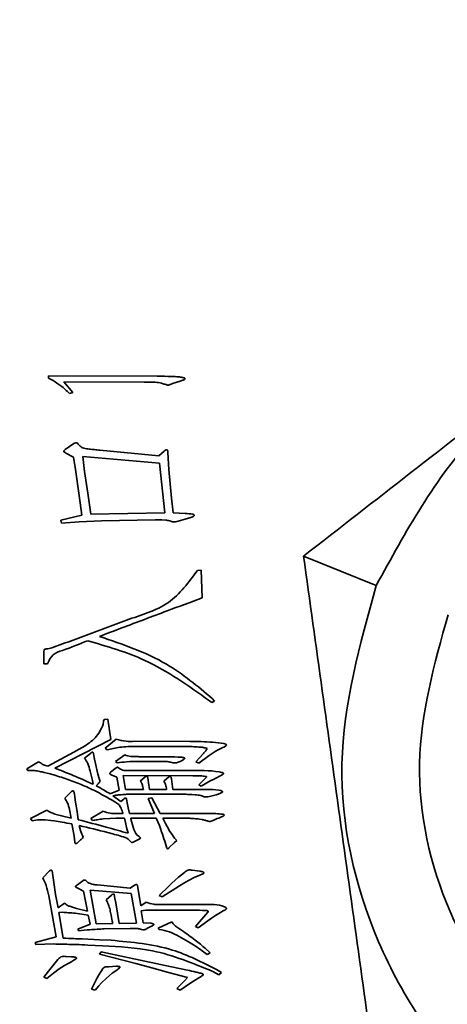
# Model space of a CAD drawing. Header units: millimetres. Extents: x 0 to 297, y 0 to 210.
# Tile 41 of 61: x 249.146 to 249.531, y 125.781 to 126.67. Entities that reach past the tile are written whole.
import ezdxf

# ---------------------------------------------------------------- set-up
doc = ezdxf.new("R2010")
doc.units = ezdxf.units.MM
doc.layers.add('尺寸线', color=6, linetype='Continuous')
doc.styles.add('SLDTEXTSTYLE1', font='TXT', dxfattribs={"width": 0.7})
doc.dimstyles.new('SLDDIMSTYLE5', dxfattribs={"dimtxt": 3.5, "dimasz": 2, "dimexe": 0, "dimexo": 0.0625, "dimgap": 0.875, "dimtad": 0, "dimtih": 1, "dimtoh": 1, "dimlfac": 20, "dimrnd": 1e-09, "dimzin": 12, "dimdsep": 46, "dimtxsty": 'SLDTEXTSTYLE1', "dimsah": 1, "dimcen": 0, "dimadec": 0, "dimazin": 3, "dimtfac": 1, "dimtmove": 0, "dimatfit": 3, "dimfxl": 1, "dimfrac": 2, "dimtolj": 1, "dimtzin": 12, "dimarcsym": 0})

# ---------------------------------------------------------------- blocks, each defined once
blk = doc.blocks.new('_D_17')
at = {"layer": '尺寸线', "transparency": 16777216}
for p, q in [((250.43901, 167.65042), (251.80134, 170.15232)), ((251.80134, 170.15232), (265.40599, 170.15232)), ((206.44314, 86.85213), (250.43901, 167.65042)), ((206.44314, 86.85213), (205.2476, 84.65653))]:
    blk.add_line(p, q, dxfattribs=at)
for points in [[(250.43901, 167.65042), (251.70283, 169.23953), (251.08806, 169.57428)], [(206.44314, 86.85213), (205.17932, 85.26302), (205.79409, 84.92827)]]:
    blk.add_solid(points, dxfattribs=at)
at = {"layer": '尺寸线', "transparency": 16777216, "char_height": 3.5, "attachment_point": 1, "style": 'SLDTEXTSTYLE1'}
for s, insert in [('%%c', (253.38884, 174.66406)), ('1840', (257.25877, 174.66406))]:
    blk.add_mtext(s, dxfattribs=dict(at, insert=insert))
blk = doc.blocks.new('_D_18')
at = {"layer": '尺寸线', "transparency": 16777216}
for p, q in [((242.91464, 135.68209), (247.88926, 138.57979)), ((247.88926, 138.57979), (259.45711, 138.57979)), ((213.96752, 118.82047), (242.91464, 135.68209)), ((213.96752, 118.82047), (211.80728, 117.56214))]:
    blk.add_line(p, q, dxfattribs=at)
for points in [[(242.91464, 135.68209), (244.81899, 136.38632), (244.46666, 136.99118)], [(213.96752, 118.82047), (212.06316, 118.11624), (212.4155, 117.51137)]]:
    blk.add_solid(points, dxfattribs=at)
at = {"layer": '尺寸线', "transparency": 16777216, "char_height": 3.5, "attachment_point": 1, "style": 'SLDTEXTSTYLE1'}
for s, insert in [('%%c', (249.47676, 143.09153)), ('670', (253.34669, 143.09153))]:
    blk.add_mtext(s, dxfattribs=dict(at, insert=insert))

msp = doc.modelspace()

# ---------------------------------------------------------------- linework, layer by layer
at = {"color": 7, "linetype": 'Continuous', "lineweight": 35}
for p, q in [((249.1716492, 126.3486506), (249.2697466, 126.3484591)), ((249.1716492, 126.3466258), (249.1716492, 126.3486506)), ((249.1757264, 126.3444093), (249.1716492, 126.3466258)), ((249.1853309, 126.3432874), (249.1936493, 126.3336829)), ((249.2577341, 126.3431233), (249.1853309, 126.3432874)), ((249.2902417, 126.3438621), (249.2835925, 126.3418098)), ((249.2926497, 126.3447651), (249.2902417, 126.3438621)), ((249.1936493, 126.3336829), (249.1905025, 126.3329441)), ((249.1866169, 126.2822399), (249.1943881, 126.2876031)), ((249.1941966, 126.2753991), (249.1871642, 126.2790932)), ((249.2178385, 126.2816927), (249.2712243, 126.2766852)), ((249.2712243, 126.2766852), (249.2758213, 126.2807623)), ((249.2793511, 126.2796404), (249.2802541, 126.2641254)), ((249.1960299, 126.264317), (249.1941966, 126.2753991)), ((249.2026792, 126.2759464), (249.2041568, 126.2624836)), ((249.27158, 126.2700359), (249.2026792, 126.2759464)), ((249.2763959, 126.2249686), (249.27158, 126.2700359)), ((249.1993682, 126.2406751), (249.1960299, 126.264317)), ((249.2041568, 126.2624836), (249.2069479, 126.2427)), ((249.2802541, 126.2641254), (249.2826621, 126.2382671)), ((249.2017762, 126.2229437), (249.1993682, 126.2406751)), ((249.2069479, 126.2427), (249.2097116, 126.223874)), ((249.2826621, 126.2382671), (249.2841397, 126.2249686)), ((249.1825672, 126.2183193), (249.2017762, 126.2229437)), ((249.183306, 126.2157471), (249.1825672, 126.2183193)), ((249.1991767, 126.2168417), (249.183306, 126.2157471)), ((249.2193161, 126.217772), (249.1991767, 126.2168417)), ((249.2097116, 126.223874), (249.2763959, 126.2249686)), ((249.2676944, 126.2187024), (249.2193161, 126.217772)), ((249.2708412, 126.2188939), (249.2676944, 126.2187024)), ((249.2737964, 126.2187024), (249.2708412, 126.2188939)), ((249.2772989, 126.2185108), (249.2737964, 126.2187024)), ((249.2841397, 126.2249686), (249.2948661, 126.2246128)), ((249.2948661, 126.2192496), (249.2885726, 126.2175805)), ((249.3000378, 126.2209188), (249.2948661, 126.2192496)), ((249.4016936, 126.1859998), (249.467238, 126.1593695)), ((249.4016936, 126.1859998), (249.467238, 126.1593695)), ((249.3059483, 126.1731425), (249.3092592, 126.173334)), ((249.3092592, 126.173334), (249.3101896, 126.1482145)), ((249.1674079, 126.0889183), (249.1674079, 126.0985228)), ((249.1707462, 126.0889183), (249.1674079, 126.0889183)), ((249.3192468, 126.0575326), (249.3214633, 126.0551246)), ((249.3190553, 126.0538385), (249.3168389, 126.0553161)), ((249.3214633, 126.0551246), (249.3190553, 126.0538385)), ((249.2217241, 126.0385698), (249.225035, 126.0387614)), ((249.225035, 126.0387614), (249.2277987, 126.0204827)), ((249.2209852, 126.0339728), (249.221341, 126.036928)), ((249.221341, 126.036928), (249.2217241, 126.0385698)), ((249.2277987, 126.0204827), (249.177204, 125.9946244)), ((249.222627, 126.0125473), (249.2326146, 126.0206742)), ((249.2244877, 126.0110697), (249.222627, 126.0125473)), ((249.24906, 126.0188135), (249.2994632, 126.018622)), ((249.3013239, 126.0140249), (249.2507018, 126.0140249)), ((249.2994632, 126.018622), (249.3094508, 126.018622)), ((249.3288513, 126.0130946), (249.3258961, 126.0118085)), ((249.2041568, 126.0036816), (249.2093285, 126.0079229)), ((249.2122837, 126.0075398), (249.2130225, 126.0027513)), ((249.2320674, 126.0007264), (249.2403585, 126.0066368)), ((249.2569953, 126.0049677), (249.2852616, 126.0049677)), ((249.2852616, 126.0049677), (249.288381, 126.0045846)), ((249.288381, 126.0045846), (249.2909805, 126.0045846)), ((249.3046348, 126.0003433), (249.3112841, 126.0079229)), ((249.3164558, 126.0060622), (249.3072343, 125.9990572)), ((249.3192468, 126.0079229), (249.3164558, 126.0060622)), ((249.321819, 126.0095921), (249.3192468, 126.0079229)), ((249.3234881, 126.0104951), (249.321819, 126.0095921)), ((249.3258961, 126.0118085), (249.3234881, 126.0104951)), ((249.1518929, 125.9940771), (249.1626193, 126.0003433)), ((249.2130225, 126.0027513), (249.2139529, 125.9986741)), ((249.2139529, 125.9986741), (249.2161693, 125.9890696)), ((249.2276345, 125.9909303), (249.2326146, 125.9949801)), ((249.233545, 125.9994129), (249.2320674, 126.0007264)), ((249.2747268, 126.0007264), (249.2531098, 126.0007264)), ((249.2885726, 126.0001517), (249.287095, 125.9994129)), ((249.2902417, 126.0007264), (249.2885726, 126.0001517)), ((249.2922666, 126.0016294), (249.2902417, 126.0007264)), ((249.2933885, 126.0023682), (249.2922666, 126.0016294)), ((249.3072343, 125.9990572), (249.3046348, 126.0003433)), ((249.1530148, 125.9924079), (249.1518929, 125.9940771)), ((249.1563258, 125.9925995), (249.1530148, 125.9924079)), ((249.1731268, 125.9894527), (249.1675995, 125.9907388)), ((249.2111892, 125.9833507), (249.2091643, 125.9918607)), ((249.2161693, 125.9890696), (249.2172912, 125.9853756)), ((249.2172912, 125.9853756), (249.2181942, 125.9826119)), ((249.2331619, 125.9864975), (249.2279902, 125.9887139)), ((249.2353783, 125.9748681), (249.2331619, 125.9864975)), ((249.2388808, 125.9879751), (249.2410973, 125.9754153)), ((249.3016796, 125.9877835), (249.2388808, 125.9879751)), ((249.2396196, 125.9924079), (249.2985602, 125.9924079)), ((249.2543958, 125.982995), (249.2588287, 125.9868532)), ((249.2610451, 125.9863059), (249.2617839, 125.9813258)), ((249.2756571, 125.982995), (249.28009, 125.986689)), ((249.321819, 125.9853756), (249.3203414, 125.9844726)), ((249.3236797, 125.9863059), (249.321819, 125.9853756)), ((249.3258961, 125.9872363), (249.3236797, 125.9863059)), ((249.211928, 125.9800397), (249.2111892, 125.9833507)), ((249.2163608, 125.980587), (249.2145001, 125.9787263)), ((249.2571869, 125.9754153), (249.2566123, 125.9776318)), ((249.2617839, 125.9813258), (249.2627143, 125.9754153)), ((249.2824706, 125.9848283), (249.283784, 125.9754153)), ((249.3072343, 125.9796566), (249.3127617, 125.9850198)), ((249.3094508, 125.9783706), (249.3072343, 125.9796566)), ((249.3179334, 125.9833507), (249.3094508, 125.9783706)), ((249.3203414, 125.9844726), (249.3179334, 125.9833507)), ((249.1862612, 125.96748), (249.1923359, 125.9733904)), ((249.1949354, 125.9713382), (249.1952911, 125.968383)), ((249.1952911, 125.968383), (249.1960299, 125.9637859)), ((249.2272514, 125.9713382), (249.2353783, 125.9748681)), ((249.2313286, 125.9700521), (249.2294679, 125.9696964)), ((249.2294679, 125.9696964), (249.2314927, 125.968383)), ((249.2314927, 125.968383), (249.2348311, 125.9660024)), ((249.237239, 125.9705994), (249.2346395, 125.9704352)), ((249.2410973, 125.9754153), (249.2571869, 125.9754153)), ((249.2917194, 125.9709825), (249.2438883, 125.9709825)), ((249.2614282, 125.9670969), (249.2647391, 125.9678357)), ((249.2627143, 125.9754153), (249.2780377, 125.9754153)), ((249.2647391, 125.9678357), (249.2723188, 125.9536068)), ((249.283784, 125.9754153), (249.3083289, 125.9754153)), ((249.303896, 125.9704352), (249.3009408, 125.9707909)), ((249.3083289, 125.9754153), (249.3161001, 125.9752238)), ((249.3181249, 125.9693133), (249.3153612, 125.9687661)), ((249.3161001, 125.9752238), (249.3201498, 125.9752238)), ((249.3203414, 125.9698606), (249.3181249, 125.9693133)), ((249.3201498, 125.9752238), (249.3225578, 125.9750322)), ((249.3227493, 125.9704352), (249.3203414, 125.9698606)), ((249.3225578, 125.9750322), (249.3251573, 125.9748681)), ((249.3245827, 125.971174), (249.3227493, 125.9704352)), ((249.3267991, 125.972077), (249.3245827, 125.971174)), ((249.3251573, 125.9748681), (249.3266349, 125.974485)), ((249.1960299, 125.9637859), (249.1973434, 125.9554675)), ((249.2350226, 125.9619252), (249.2313286, 125.9643332)), ((249.2348311, 125.9660024), (249.236856, 125.9645247)), ((249.236856, 125.9645247), (249.2394555, 125.9667412)), ((249.2420276, 125.9667412), (249.242958, 125.9617337)), ((249.242958, 125.9617337), (249.2435052, 125.9587784)), ((249.2435052, 125.9587784), (249.2447913, 125.9536068)), ((249.2671471, 125.9536068), (249.2614282, 125.9670969)), ((249.1552313, 125.9490098), (249.1701716, 125.956562)), ((249.1919802, 125.949557), (249.1905025, 125.9573008)), ((249.1973434, 125.9554675), (249.1984379, 125.9480794)), ((249.2099031, 125.9490098), (249.2209852, 125.9558232)), ((249.2324231, 125.9536068), (249.2388808, 125.9536068)), ((249.2447913, 125.9536068), (249.2671471, 125.9536068)), ((249.2723188, 125.9536068), (249.3161001, 125.9536068)), ((249.3277295, 125.9506516), (249.3251573, 125.9493655)), ((249.1567089, 125.947149), (249.1552313, 125.9490098)), ((249.1614974, 125.9478879), (249.1567089, 125.947149)), ((249.1737015, 125.9473406), (249.1685298, 125.9478879)), ((249.1766567, 125.947149), (249.1737015, 125.9473406)), ((249.1943881, 125.9351366), (249.192719, 125.9441938)), ((249.1993682, 125.9427162), (249.2004628, 125.9382833)), ((249.2113807, 125.9473406), (249.2099031, 125.9490098)), ((249.2268957, 125.9490098), (249.2209852, 125.9488182)), ((249.2324231, 125.9493655), (249.2268957, 125.9490098)), ((249.2401943, 125.9493655), (249.2324231, 125.9493655)), ((249.2410973, 125.9454799), (249.2401943, 125.9493655)), ((249.2420276, 125.941047), (249.2410973, 125.9454799)), ((249.2433137, 125.9358754), (249.2420276, 125.941047)), ((249.2688163, 125.9493655), (249.2457217, 125.9493655)), ((249.27158, 125.9427162), (249.2688163, 125.9493655)), ((249.2725103, 125.940144), (249.27158, 125.9427162)), ((249.2747268, 125.9493655), (249.2771347, 125.9445769)), ((249.2991074, 125.9493655), (249.2747268, 125.9493655)), ((249.2771347, 125.9445769), (249.2786123, 125.9417858)), ((249.2786123, 125.9417858), (249.2811845, 125.937353)), ((249.3098065, 125.9482709), (249.3077816, 125.9486267)), ((249.3207244, 125.9476963), (249.3183165, 125.9467933)), ((249.3238439, 125.9490098), (249.3207244, 125.9476963)), ((249.3251573, 125.9493655), (249.3238439, 125.9490098)), ((249.1949354, 125.9308953), (249.1943881, 125.9351366)), ((249.2004628, 125.9382833), (249.2015847, 125.9351366)), ((249.2015847, 125.9351366), (249.2021319, 125.9338505)), ((249.2021319, 125.9338505), (249.2028707, 125.9321813)), ((249.2736049, 125.9371888), (249.2725103, 125.940144)), ((249.2743437, 125.9351366), (249.2736049, 125.9371888)), ((249.2756571, 125.9308953), (249.2743437, 125.9351366)), ((249.2811845, 125.937353), (249.2830452, 125.9345893)), ((249.2830452, 125.9345893), (249.2839482, 125.9331117)), ((249.2839482, 125.9331117), (249.2852616, 125.9314425)), ((249.1952911, 125.9273928), (249.1949354, 125.9308953)), ((249.2004628, 125.9298007), (249.1973434, 125.9270097)), ((249.2533013, 125.9305395), (249.2486769, 125.9281316)), ((249.2763959, 125.9286788), (249.2756571, 125.9308953)), ((249.2782293, 125.9222211), (249.2763959, 125.9286788)), ((249.2852616, 125.9273928), (249.2802541, 125.9225768)), ((249.2852616, 125.9314425), (249.2872865, 125.9292261)), ((249.2872865, 125.9292261), (249.2852616, 125.9273928)), ((249.1663134, 125.8957061), (249.172388, 125.9017807)), ((249.174796, 125.9019723), (249.1762736, 125.8914374)), ((249.2887641, 125.8960618), (249.2941273, 125.9003031)), ((249.3011323, 125.9025195), (249.3085204, 125.9016165)), ((249.3075901, 125.8977309), (249.3035403, 125.8960618)), ((249.3114757, 125.8994001), (249.3075901, 125.8977309)), ((249.1762736, 125.8914374), (249.1779428, 125.8805468)), ((249.1976991, 125.8894125), (249.202515, 125.892915)), ((249.2056344, 125.892915), (249.2071121, 125.8914374)), ((249.2158136, 125.889221), (249.2453659, 125.8862657)), ((249.2453659, 125.8862657), (249.2492242, 125.8888652)), ((249.2520152, 125.8886737), (249.2521794, 125.8868404)), ((249.2713884, 125.8796164), (249.2797069, 125.8877433)), ((249.2896945, 125.888318), (249.2741795, 125.8783304)), ((249.2797069, 125.8877433), (249.2828536, 125.8908901)), ((249.2828536, 125.8908901), (249.2887641, 125.8960618)), ((249.2937442, 125.8908901), (249.2896945, 125.888318)), ((249.2979856, 125.8931065), (249.2937442, 125.8908901)), ((249.3035403, 125.8960618), (249.2979856, 125.8931065)), ((249.1784901, 125.8423203), (249.1718408, 125.8792607)), ((249.1779428, 125.8805468), (249.1801592, 125.8685343)), ((249.2030623, 125.8836936), (249.1973434, 125.8864573)), ((249.2067563, 125.8654149), (249.2030623, 125.8836936)), ((249.2462689, 125.8814771), (249.2091643, 125.8844324)), ((249.2091643, 125.8844324), (249.2146917, 125.8541412)), ((249.2235574, 125.8757582), (249.2285375, 125.8799995)), ((249.2309455, 125.8805468), (249.2314927, 125.8768527)), ((249.2510849, 125.8546885), (249.2462689, 125.8814771)), ((249.2521794, 125.8868404), (249.2547789, 125.8702035)), ((249.2741795, 125.8783304), (249.2713884, 125.8796164)), ((249.1801592, 125.8685343), (249.1860697, 125.8726114)), ((249.2314927, 125.8768527), (249.2322316, 125.8731587)), ((249.2322316, 125.8731587), (249.2353783, 125.8544969)), ((249.2547789, 125.8702035), (249.259759, 125.873706)), ((249.2802541, 125.8714895), (249.3116672, 125.8714895)), ((249.1844005, 125.8644845), (249.180898, 125.864293)), ((249.180898, 125.864293), (249.1847836, 125.8411984)), ((249.1923359, 125.8694647), (249.1969603, 125.867987)), ((249.2073036, 125.861885), (249.1956742, 125.8635542)), ((249.1969603, 125.867987), (249.2067563, 125.8654149)), ((249.2091643, 125.8537581), (249.2073036, 125.861885)), ((249.2594033, 125.8663179), (249.2551346, 125.8657706)), ((249.2551346, 125.8657706), (249.2569953, 125.8550716)), ((249.3022542, 125.8663179), (249.2594033, 125.8663179)), ((249.3042791, 125.8515417), (249.3153612, 125.8644845)), ((249.3222021, 125.8615293), (249.3186722, 125.8593129)), ((249.3251573, 125.8633626), (249.3222021, 125.8615293)), ((249.3292071, 125.8657706), (249.3251573, 125.8633626)), ((249.1978906, 125.8493253), (249.2091643, 125.8537581)), ((249.2146917, 125.8541412), (249.2294679, 125.8544969)), ((249.2353783, 125.8544969), (249.2510849, 125.8546885)), ((249.2569953, 125.8550716), (249.2634531, 125.8546885)), ((249.2704854, 125.8502556), (249.2828536, 125.8558104)), ((249.3186722, 125.8593129), (249.3064955, 125.8504472)), ((249.198821, 125.8478477), (249.1978906, 125.8493253)), ((249.2453659, 125.8498999), (249.2218882, 125.8495168)), ((249.2638362, 125.8515417), (249.2603063, 125.8497084)), ((249.2713884, 125.8489696), (249.2704854, 125.8502556)), ((249.2880253, 125.8506387), (249.2917194, 125.8482307)), ((249.3064955, 125.8504472), (249.3042791, 125.8515417)), ((249.1596641, 125.8373402), (249.1784901, 125.8423203)), ((249.1602114, 125.8352879), (249.1596641, 125.8373402)), ((249.1764652, 125.8358625), (249.1602114, 125.8352879)), ((249.2019404, 125.8404596), (249.2174554, 125.8395566)), ((249.2204106, 125.8341934), (249.2069479, 125.8349322)), ((249.2174554, 125.8395566), (249.2281818, 125.8391735)), ((249.2176469, 125.8266137), (249.2191245, 125.8288302)), ((249.2503461, 125.8182953), (249.2176469, 125.8266137)), ((249.2191245, 125.8288302), (249.2444356, 125.8233028)), ((249.314814, 125.826258), (249.3101896, 125.8297605)), ((249.3131448, 125.8317854), (249.3175777, 125.8277356)), ((249.3175777, 125.8277356), (249.314814, 125.826258)), ((249.1751791, 125.8159147), (249.1799677, 125.8218252)), ((249.1858781, 125.816462), (249.1810896, 125.8133152)), ((249.1892165, 125.8182953), (249.1858781, 125.816462)), ((249.1875473, 125.8245889), (249.1923359, 125.8243973)), ((249.2444356, 125.8233028), (249.2824706, 125.8153401)), ((249.2647391, 125.8144371), (249.2503461, 125.8182953)), ((249.1672164, 125.8059271), (249.1716492, 125.8114818)), ((249.1760821, 125.8096211), (249.1700074, 125.804641)), ((249.1716492, 125.8114818), (249.1751791, 125.8159147)), ((249.1810896, 125.8133152), (249.1760821, 125.8096211)), ((249.2154305, 125.8051883), (249.2174554, 125.8088823)), ((249.2174554, 125.8088823), (249.2198633, 125.8125764)), ((249.2291121, 125.8094296), (249.2239405, 125.8049967)), ((249.2257738, 125.8153401), (249.2328062, 125.8157232)), ((249.2331619, 125.8123848), (249.2291121, 125.8094296)), ((249.2353783, 125.814054), (249.2331619, 125.8123848)), ((249.2798984, 125.8101684), (249.2647391, 125.8144371)), ((249.2970826, 125.8057356), (249.2798984, 125.8101684)), ((249.2824706, 125.8153401), (249.2970826, 125.8122207)), ((249.3253215, 125.8081435), (249.3197941, 125.8110988)), ((249.3232966, 125.8127679), (249.3277295, 125.8101684)), ((249.3277295, 125.8101684), (249.3253215, 125.8081435)), ((249.1700074, 125.804641), (249.1672164, 125.8059271)), ((249.2104504, 125.795228), (249.2128583, 125.8000166)), ((249.2128583, 125.8000166), (249.2154305, 125.8051883)), ((249.2195076, 125.8007554), (249.2169081, 125.7981833)), ((249.2239405, 125.8049967), (249.2195076, 125.8007554)), ((249.287478, 125.7955838), (249.2941273, 125.8026161)), ((249.3000378, 125.8007554), (249.2902417, 125.7942977)), ((249.2941273, 125.8026161), (249.2970826, 125.8057356)), ((249.3072343, 125.8053798), (249.3000378, 125.8007554)), ((249.2135972, 125.7942977), (249.2104504, 125.795228)), ((249.2169081, 125.7981833), (249.2135972, 125.7942977)), ((249.2902417, 125.7942977), (249.287478, 125.7955838))]:
    msp.add_line(p, q, dxfattribs=at)
for points, knots in [([(249.7889957, 126.4873805), (249.7244661, 126.4371664), (249.5953655, 126.3367063), (249.4662646, 126.236246), (249.4016936, 126.1859998)], [0, 0, 0, 0, 0.49984046, 1, 1, 1, 1]), ([(249.1905025, 126.3329441), (249.1879587, 126.3353643), (249.1834153, 126.339687), (249.1780761, 126.3429661), (249.1757264, 126.3444093)], [0, 0, 0, 0, 0.55989197, 1, 1, 1, 1]), ([(249.2835925, 126.3418098), (249.2827107, 126.3414831), (249.2814416, 126.3410129), (249.2800043, 126.340529), (249.2792936, 126.3403271), (249.2785349, 126.3403169), (249.2777541, 126.340852), (249.2764723, 126.3411734), (249.2737906, 126.3421232), (249.2693723, 126.3429463), (249.2635529, 126.343109), (249.2596738, 126.3431185), (249.2577341, 126.3431233)], [0, 0, 0, 0, 0.10665, 0.15350556, 0.17204802, 0.19033987, 0.23747997, 0.27425954, 0.34013109, 0.55992817, 0.77994796, 1, 1, 1, 1]), ([(249.2697466, 126.3484591), (249.2740165, 126.3483973), (249.2804201, 126.3483045), (249.2878929, 126.3479489), (249.2915978, 126.3475002), (249.2934511, 126.347185), (249.2942807, 126.3468828), (249.2946248, 126.3466566), (249.2947321, 126.3464839), (249.2947217, 126.3462805), (249.2946909, 126.3461484), (249.2946746, 126.3460785)], [0, 0, 0, 0, 0.49970296, 0.74940975, 0.87461441, 0.93629356, 0.96900869, 0.9769755, 0.9840484, 0.99156779, 1, 1, 1, 1]), ([(249.2946746, 126.3460785), (249.2943643, 126.345728), (249.2938074, 126.3450989), (249.293005, 126.3448675), (249.2926497, 126.3447651)], [0, 0, 0, 0, 0.5572517, 1, 1, 1, 1]), ([(249.1943881, 126.2876031), (249.194978, 126.2879297), (249.1957985, 126.288384), (249.1970085, 126.2883203), (249.1974685, 126.2880796), (249.1976991, 126.2879589)], [0, 0, 0, 0, 0.56053358, 0.77968078, 1, 1, 1, 1]), ([(249.1976991, 126.2879589), (249.1984618, 126.2869575), (249.199982, 126.2849618), (249.203822, 126.2832047), (249.2082487, 126.2826972), (249.2130324, 126.2821087), (249.2162365, 126.2818313), (249.2178385, 126.2816927)], [0, 0, 0, 0, 0.17019606, 0.33921771, 0.55934662, 0.77967213, 1, 1, 1, 1]), ([(249.1871642, 126.2790932), (249.1867878, 126.2793113), (249.1862628, 126.2796154), (249.1856372, 126.2800563), (249.1853273, 126.2803259), (249.1852482, 126.2805838), (249.1852458, 126.2807775), (249.1854162, 126.2810975), (249.1859248, 126.2815574), (249.1863448, 126.2819715), (249.1866169, 126.2822399)], [0, 0, 0, 0, 0.27874123, 0.38868909, 0.49800475, 0.52958309, 0.55967302, 0.62034243, 0.75390252, 1, 1, 1, 1]), ([(249.2758213, 126.2807623), (249.2762237, 126.2810947), (249.2767848, 126.2815582), (249.2776221, 126.2819688), (249.278163, 126.2820427), (249.278586, 126.2818982), (249.2789435, 126.2815796), (249.2792201, 126.2807877), (249.2792988, 126.2800986), (249.2793511, 126.2796404)], [0, 0, 0, 0, 0.27973413, 0.39004856, 0.49964871, 0.56268522, 0.62504149, 0.75063657, 1, 1, 1, 1]), ([(249.2809929, 126.217772), (249.2803134, 126.2179606), (249.2790996, 126.2182973), (249.2778492, 126.2184456), (249.2772989, 126.2185108)], [0, 0, 0, 0, 0.55985043, 1, 1, 1, 1]), ([(249.2885726, 126.2175805), (249.2871383, 126.2171499), (249.2845683, 126.2163784), (249.2820887, 126.2173449), (249.2809929, 126.217772)], [0, 0, 0, 0, 0.55809457, 1, 1, 1, 1]), ([(249.2948661, 126.2246128), (249.2971258, 126.2244554), (249.2997645, 126.2242716), (249.3026466, 126.2235355), (249.3030075, 126.2230609), (249.3031082, 126.2227762), (249.3030215, 126.2224821), (249.3021548, 126.2215988), (249.3010473, 126.221243), (249.3000378, 126.2209188)], [0, 0, 0, 0, 0.56124472, 0.65540395, 0.6798784, 0.70362871, 0.72577086, 0.75004826, 1, 1, 1, 1]), ([(249.4016936, 126.1859998), (249.4129154, 126.1050084), (249.4353662, 125.9429739), (249.4578169, 125.7809391), (249.4690459, 125.6998959)], [0, 0, 0, 0, 0.49984046, 1, 1, 1, 1]), ([(249.1674079, 126.0985228), (249.1673805, 126.0993818), (249.1673491, 126.1003648), (249.1675652, 126.1013655), (249.1676116, 126.1015776), (249.1677424, 126.1017623), (249.1680293, 126.1017824), (249.1686199, 126.1020165), (249.1708499, 126.102363), (249.1762258, 126.1037006), (249.1874348, 126.1079797), (249.2101191, 126.1157122), (249.2413135, 126.1289004), (249.2818018, 126.1401859), (249.2980327, 126.1623389), (249.3059483, 126.1731425)], [0, 0, 0, 0, 0.01576167, 0.01803602, 0.0189445, 0.01976183, 0.02202035, 0.02375906, 0.03164773, 0.06326998, 0.12652615, 0.25305821, 0.50612023, 0.75914442, 1, 1, 1, 1]), ([(249.3101896, 126.1482145), (249.2996544, 126.144347), (249.2823024, 126.1379769), (249.2582074, 126.1289054), (249.2378149, 126.1212416), (249.2242419, 126.1160742), (249.2174554, 126.1134905)], [0, 0, 0, 0, 0.33999942, 0.55999969, 0.7800001, 1, 1, 1, 1]), ([(249.2174554, 126.1134905), (249.2384246, 126.106452), (249.2758293, 126.0938968), (249.305993, 126.0686333), (249.3192468, 126.0575326)], [0, 0, 0, 0, 0.56060449, 1, 1, 1, 1]), ([(249.2069479, 126.1096049), (249.1995534, 126.1066459), (249.1892552, 126.1025251), (249.1748051, 126.0978254), (249.1720852, 126.0918567), (249.1707462, 126.0889183)], [0, 0, 0, 0, 0.5638781, 0.785298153, 1, 1, 1, 1]), ([(249.3168389, 126.0553161), (249.2979876, 126.0688454), (249.2642697, 126.0930442), (249.2244881, 126.1045374), (249.2069479, 126.1096049)], [0, 0, 0, 0, 0.55908822, 1, 1, 1, 1]), ([(249.1709104, 125.9962935), (249.1814324, 126.0018444), (249.1960804, 126.0095719), (249.2147017, 126.0211382), (249.2188988, 126.0297112), (249.2209852, 126.0339728)], [0, 0, 0, 0, 0.561875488, 0.782208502, 1, 1, 1, 1]), ([(249.2507018, 126.0140249), (249.2457356, 126.0140634), (249.236868, 126.0141322), (249.2282704, 126.0120054), (249.2244877, 126.0110697)], [0, 0, 0, 0, 0.56003679, 1, 1, 1, 1]), ([(249.2326146, 126.0206742), (249.2356305, 126.019914), (249.2410365, 126.0185513), (249.2466002, 126.0187331), (249.24906, 126.0188135)], [0, 0, 0, 0, 0.55788322, 1, 1, 1, 1]), ([(249.314814, 126.0123558), (249.3136015, 126.0127004), (249.3111543, 126.0133961), (249.3066008, 126.0136761), (249.3033245, 126.0138927), (249.3013239, 126.0140249)], [0, 0, 0, 0, 0.27657829, 0.55827043, 1, 1, 1, 1]), ([(249.3094508, 126.018622), (249.3162189, 126.0182229), (249.323553, 126.0177905), (249.331169, 126.0164976), (249.3318755, 126.0159696), (249.332041, 126.0156839), (249.3320868, 126.0155314), (249.3320752, 126.0153743), (249.3318644, 126.0149051), (249.3312402, 126.0143888), (249.3301736, 126.0136859), (249.3293683, 126.0133258), (249.3288513, 126.0130946)], [0, 0, 0, 0, 0.74882769, 0.81145056, 0.83575896, 0.84183074, 0.84751328, 0.85298666, 0.85871585, 0.90349792, 0.93806012, 1, 1, 1, 1]), ([(249.3112841, 126.0079229), (249.3120357, 126.008682), (249.3133738, 126.0100334), (249.3143751, 126.011648), (249.314814, 126.0123558)], [0, 0, 0, 0, 0.56166648, 1, 1, 1, 1]), ([(249.2091643, 125.9918607), (249.2085553, 125.9942117), (249.2074686, 125.9984073), (249.2051682, 126.0020709), (249.2041568, 126.0036816)], [0, 0, 0, 0, 0.56034078, 1, 1, 1, 1]), ([(249.2093285, 126.0079229), (249.2095967, 126.0081498), (249.2101307, 126.0086014), (249.2108433, 126.0090092), (249.2113758, 126.0090517), (249.2117224, 126.0089327), (249.2121456, 126.0084304), (249.2122288, 126.0078943), (249.2122837, 126.0075398)], [0, 0, 0, 0, 0.2500308, 0.4977947, 0.56083861, 0.62218228, 0.75017452, 1, 1, 1, 1]), ([(249.2403585, 126.0066368), (249.2421662, 126.0059728), (249.2451517, 126.004876), (249.2495712, 126.0050636), (249.2532772, 126.0049401), (249.2557559, 126.0049585), (249.2569953, 126.0049677)], [0, 0, 0, 0, 0.33843851, 0.55891533, 0.77945637, 1, 1, 1, 1]), ([(249.2909805, 126.0045846), (249.2919888, 126.0043928), (249.2930809, 126.0041849), (249.2942258, 126.0038053), (249.2944028, 126.0036665), (249.294509, 126.0035241), (249.2945625, 126.0034059), (249.2945704, 126.0032795), (249.2944244, 126.0029534), (249.2939552, 126.0026857), (249.2935555, 126.0024617), (249.2933885, 126.0023682)], [0, 0, 0, 0, 0.56028956, 0.60694777, 0.65507276, 0.68002283, 0.70352418, 0.72506665, 0.74683447, 0.89422457, 1, 1, 1, 1]), ([(249.1626193, 126.0003433), (249.1640801, 125.9994077), (249.1666904, 125.9977359), (249.1696202, 125.9967345), (249.1709104, 125.9962935)], [0, 0, 0, 0, 0.55962369, 1, 1, 1, 1]), ([(249.177204, 125.9946244), (249.1837572, 125.9920715), (249.1954599, 125.9875128), (249.2068959, 125.9823232), (249.211928, 125.9800397)], [0, 0, 0, 0, 0.55998325, 1, 1, 1, 1]), ([(249.2326146, 125.9949801), (249.2329936, 125.9952374), (249.2335237, 125.9955974), (249.2342583, 125.9952966), (249.2345126, 125.9950855), (249.2346395, 125.9949801)], [0, 0, 0, 0, 0.55654526, 0.77852822, 1, 1, 1, 1]), ([(249.2531098, 126.0007264), (249.2494454, 126.0006593), (249.2429012, 126.0005396), (249.2364041, 125.9997572), (249.233545, 125.9994129)], [0, 0, 0, 0, 0.55993646, 1, 1, 1, 1]), ([(249.2346395, 125.9949801), (249.2354892, 125.9943362), (249.2370044, 125.993188), (249.2388216, 125.992646), (249.2396196, 125.9924079)], [0, 0, 0, 0, 0.56079381, 1, 1, 1, 1]), ([(249.287095, 125.9994129), (249.2859598, 125.9993658), (249.2836368, 125.9992693), (249.279648, 126.0006639), (249.2765941, 126.0007027), (249.2747268, 126.0007264)], [0, 0, 0, 0, 0.2707688, 0.55408149, 1, 1, 1, 1]), ([(249.1675995, 125.9907388), (249.1663355, 125.9910274), (249.1642538, 125.9915028), (249.1613303, 125.9920585), (249.1588306, 125.9923589), (249.1571606, 125.9925193), (249.1563258, 125.9925995)], [0, 0, 0, 0, 0.34001468, 0.56000864, 0.78002744, 1, 1, 1, 1]), ([(249.2313286, 125.9643332), (249.2250595, 125.9678938), (249.2147338, 125.9737584), (249.1996276, 125.98051), (249.1865236, 125.9854273), (249.1775919, 125.988111), (249.1731268, 125.9894527)], [0, 0, 0, 0, 0.33999301, 0.55999785, 0.78003755, 1, 1, 1, 1]), ([(249.2279902, 125.9887139), (249.2277656, 125.9888115), (249.2274261, 125.9889591), (249.2270858, 125.9893166), (249.2269332, 125.9896821), (249.2270192, 125.9900849), (249.2272559, 125.9905112), (249.2274917, 125.9907723), (249.2276345, 125.9909303)], [0, 0, 0, 0, 0.24887128, 0.37610725, 0.49999781, 0.63938192, 0.78167526, 1, 1, 1, 1]), ([(249.2588287, 125.9868532), (249.2592777, 125.9870545), (249.2598459, 125.9873092), (249.2605606, 125.9872065), (249.2608987, 125.9870356), (249.2610255, 125.9866756), (249.2610383, 125.9864343), (249.2610451, 125.9863059)], [0, 0, 0, 0, 0.494058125, 0.625167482, 0.746495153, 0.865087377, 1, 1, 1, 1]), ([(249.28009, 125.986689), (249.280379, 125.986889), (249.2808151, 125.9871906), (249.2814357, 125.9871143), (249.2817384, 125.9869545), (249.2821001, 125.9865839), (249.2823323, 125.9858243), (249.2824248, 125.9851576), (249.2824706, 125.9848283)], [0, 0, 0, 0, 0.2487492, 0.37523119, 0.43769114, 0.49924527, 0.75261787, 1, 1, 1, 1]), ([(249.2985602, 125.9924079), (249.3076253, 125.9925979), (249.3174468, 125.9928038), (249.3273588, 125.990837), (249.3286635, 125.9906069), (249.3292647, 125.990294), (249.3295062, 125.9900476), (249.3295897, 125.9898756), (249.3295942, 125.9897119), (249.3294962, 125.9895355), (249.3293111, 125.9893326), (249.3290169, 125.9890508), (249.3284749, 125.9886149), (249.3274033, 125.9880001), (249.3264855, 125.987535), (249.3258961, 125.9872363)], [0, 0, 0, 0, 0.74920494, 0.81171958, 0.84272903, 0.85881993, 0.86722773, 0.87097871, 0.87446817, 0.88041209, 0.88713966, 0.89742663, 0.91426687, 0.94494231, 1, 1, 1, 1]), ([(249.3142393, 125.9870447), (249.3128306, 125.9872569), (249.3105061, 125.9876071), (249.3072323, 125.987767), (249.3044562, 125.9877859), (249.3026051, 125.9877843), (249.3016796, 125.9877835)], [0, 0, 0, 0, 0.33894689, 0.55927081, 0.77964132, 1, 1, 1, 1]), ([(249.3127617, 125.9850198), (249.3131007, 125.9853522), (249.313575, 125.9858173), (249.3141719, 125.9864715), (249.3142171, 125.9868556), (249.3142393, 125.9870447)], [0, 0, 0, 0, 0.55979661, 0.78330384, 1, 1, 1, 1]), ([(249.2145001, 125.9787263), (249.2169115, 125.9774011), (249.2212178, 125.9750344), (249.2254077, 125.9724677), (249.2272514, 125.9713382)], [0, 0, 0, 0, 0.55994965, 1, 1, 1, 1]), ([(249.2181942, 125.9826119), (249.217852, 125.9822341), (249.2172408, 125.9815592), (249.2166298, 125.9808841), (249.2163608, 125.980587)], [0, 0, 0, 0, 0.55982684, 1, 1, 1, 1]), ([(249.2566123, 125.9776318), (249.2563802, 125.9787122), (249.255966, 125.98064), (249.2548753, 125.9822759), (249.2543958, 125.982995)], [0, 0, 0, 0, 0.56045178, 1, 1, 1, 1]), ([(249.2780377, 125.9754153), (249.2778463, 125.976913), (249.2775043, 125.9795888), (249.2762218, 125.9819537), (249.2756571, 125.982995)], [0, 0, 0, 0, 0.55970503, 1, 1, 1, 1]), ([(249.1905025, 125.9573008), (249.1900038, 125.9593263), (249.1891128, 125.9629451), (249.1871329, 125.9660937), (249.1862612, 125.96748)], [0, 0, 0, 0, 0.55971461, 1, 1, 1, 1]), ([(249.1923359, 125.9733904), (249.1926463, 125.9736602), (249.193075, 125.9740327), (249.1937109, 125.9742056), (249.1940201, 125.9741311), (249.1945042, 125.9736526), (249.1947037, 125.9726204), (249.1948645, 125.9717303), (249.1949354, 125.9713382)], [0, 0, 0, 0, 0.24964461, 0.34473852, 0.39094245, 0.43766387, 0.75228748, 1, 1, 1, 1]), ([(249.2346395, 125.9704352), (249.2340212, 125.9703656), (249.2329172, 125.9702412), (249.231814, 125.9701099), (249.2313286, 125.9700521)], [0, 0, 0, 0, 0.56001976, 1, 1, 1, 1]), ([(249.2438883, 125.9709825), (249.242643, 125.9709789), (249.240419, 125.9709725), (249.2382107, 125.9707134), (249.237239, 125.9705994)], [0, 0, 0, 0, 0.55997452, 1, 1, 1, 1]), ([(249.2394555, 125.9667412), (249.2397975, 125.9669637), (249.2403131, 125.9672991), (249.2410751, 125.9676139), (249.2416682, 125.9675532), (249.2419968, 125.9671591), (249.2420171, 125.9668839), (249.2420276, 125.9667412)], [0, 0, 0, 0, 0.37370114, 0.56318065, 0.7514471, 0.8711119, 1, 1, 1, 1]), ([(249.3009408, 125.9707909), (249.2992203, 125.970867), (249.2961478, 125.9710029), (249.2930726, 125.9709887), (249.2917194, 125.9709825)], [0, 0, 0, 0, 0.55997021, 1, 1, 1, 1]), ([(249.3153612, 125.9687661), (249.3142801, 125.9687113), (249.3120897, 125.9686004), (249.308468, 125.9702406), (249.30563, 125.9703614), (249.303896, 125.9704352)], [0, 0, 0, 0, 0.27492358, 0.55700846, 1, 1, 1, 1]), ([(249.3266349, 125.974485), (249.3270187, 125.9744067), (249.3275949, 125.9742892), (249.3282106, 125.9739638), (249.3284864, 125.9736793), (249.3286068, 125.9733968), (249.3285513, 125.9730913), (249.3283045, 125.9727765), (249.3277248, 125.9723951), (249.3271686, 125.972204), (249.3267991, 125.972077)], [0, 0, 0, 0, 0.2494228, 0.37441268, 0.43737388, 0.5000093, 0.5627806, 0.62515273, 0.75091421, 1, 1, 1, 1]), ([(249.2388808, 125.9536068), (249.2383205, 125.9552385), (249.2373216, 125.9581476), (249.2357241, 125.9607726), (249.2350226, 125.9619252)], [0, 0, 0, 0, 0.5609167, 1, 1, 1, 1]), ([(249.1701716, 125.956562), (249.1724581, 125.9552861), (249.1762337, 125.9531793), (249.1821349, 125.9519952), (249.1870401, 125.9507237), (249.1903335, 125.9499459), (249.1919802, 125.949557)], [0, 0, 0, 0, 0.33855265, 0.55903793, 0.7795188, 1, 1, 1, 1]), ([(249.2209852, 125.9558232), (249.2230543, 125.9550434), (249.2267499, 125.9536507), (249.2306893, 125.9536202), (249.2324231, 125.9536068)], [0, 0, 0, 0, 0.55989348, 1, 1, 1, 1]), ([(249.3161001, 125.9536068), (249.3203888, 125.9536381), (249.3248916, 125.953671), (249.3294131, 125.9528925), (249.3297539, 125.9527474), (249.3299209, 125.9525916), (249.3300034, 125.9523913), (249.3300262, 125.9521873), (249.329986, 125.9519873), (249.3297528, 125.9516361), (249.3289135, 125.9512621), (249.3281971, 125.9508927), (249.3277295, 125.9506516)], [0, 0, 0, 0, 0.74676081, 0.78402591, 0.79778222, 0.81089334, 0.8226949, 0.83482965, 0.84634637, 0.85752333, 0.90700554, 1, 1, 1, 1]), ([(249.1685298, 125.9478879), (249.1672173, 125.947935), (249.1648729, 125.9480191), (249.1625291, 125.947928), (249.1614974, 125.9478879)], [0, 0, 0, 0, 0.55985227, 1, 1, 1, 1]), ([(249.192719, 125.9441938), (249.1897223, 125.9447542), (249.1843711, 125.945755), (249.1790139, 125.9467231), (249.1766567, 125.947149)], [0, 0, 0, 0, 0.560002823, 1, 1, 1, 1]), ([(249.1984379, 125.9480794), (249.206834, 125.9458719), (249.2218269, 125.9419299), (249.2367483, 125.9377254), (249.2433137, 125.9358754)], [0, 0, 0, 0, 0.56000181, 1, 1, 1, 1]), ([(249.2486769, 125.9281316), (249.2482021, 125.9278389), (249.2476105, 125.9274742), (249.2467788, 125.9273693), (249.2462487, 125.9275614), (249.2452166, 125.9286871), (249.2429356, 125.9314515), (249.2352841, 125.9337233), (249.2207685, 125.9377445), (249.2079287, 125.9407275), (249.1993682, 125.9427162)], [0, 0, 0, 0, 0.0313698, 0.03909318, 0.04694495, 0.06249338, 0.12499617, 0.24947211, 0.49961745, 1, 1, 1, 1]), ([(249.2209852, 125.9488182), (249.2191871, 125.9485773), (249.2159759, 125.9481471), (249.2127849, 125.947587), (249.2113807, 125.9473406)], [0, 0, 0, 0, 0.559968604, 1, 1, 1, 1]), ([(249.2457217, 125.9493655), (249.2464433, 125.9467292), (249.2478596, 125.9415554), (249.2498924, 125.9352373), (249.2530344, 125.9331688), (249.2539752, 125.9323912), (249.2543672, 125.9319252), (249.2545098, 125.9316471), (249.2545041, 125.9314725), (249.2543472, 125.9311459), (249.2538823, 125.9308593), (249.2534727, 125.9306339), (249.2533013, 125.9305395)], [0, 0, 0, 0, 0.380042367, 0.745866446, 0.840854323, 0.88834342, 0.912165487, 0.924231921, 0.929731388, 0.93538657, 0.972958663, 1, 1, 1, 1]), ([(249.3077816, 125.9486267), (249.3061643, 125.9487895), (249.3032766, 125.9490803), (249.3003812, 125.9492783), (249.2991074, 125.9493655)], [0, 0, 0, 0, 0.56008214, 1, 1, 1, 1]), ([(249.3122145, 125.9476963), (249.3117698, 125.9478222), (249.310975, 125.9480472), (249.3101638, 125.9482025), (249.3098065, 125.9482709)], [0, 0, 0, 0, 0.55946863, 1, 1, 1, 1]), ([(249.3183165, 125.9467933), (249.3177451, 125.9466282), (249.3165903, 125.9462945), (249.3145659, 125.9470872), (249.3131066, 125.9474652), (249.3122145, 125.9476963)], [0, 0, 0, 0, 0.27564163, 0.55718449, 1, 1, 1, 1]), ([(249.2028707, 125.9321813), (249.2024779, 125.9316834), (249.2017726, 125.9307895), (249.2008649, 125.9301043), (249.2004628, 125.9298007)], [0, 0, 0, 0, 0.55698983, 1, 1, 1, 1]), ([(249.1973434, 125.9270097), (249.1971679, 125.9268701), (249.1968174, 125.9265913), (249.1962454, 125.9264093), (249.1957998, 125.9265328), (249.1954292, 125.926823), (249.1953465, 125.9271642), (249.1952911, 125.9273928)], [0, 0, 0, 0, 0.24908235, 0.49766774, 0.62530053, 0.7489605, 1, 1, 1, 1]), ([(249.2802541, 125.9225768), (249.2801198, 125.9223998), (249.2798523, 125.9220473), (249.2790596, 125.9216918), (249.2785445, 125.9220202), (249.2782293, 125.9222211)], [0, 0, 0, 0, 0.28144885, 0.56034676, 1, 1, 1, 1]), ([(249.172388, 125.9017807), (249.1727604, 125.9021066), (249.1732246, 125.9025127), (249.1739535, 125.9026297), (249.174423, 125.9024594), (249.1746471, 125.9021667), (249.174796, 125.9019723)], [0, 0, 0, 0, 0.500633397, 0.623999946, 0.750220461, 1, 1, 1, 1]), ([(249.2941273, 125.9003031), (249.2952649, 125.9013227), (249.2973007, 125.9031473), (249.2999593, 125.9027117), (249.3011323, 125.9025195)], [0, 0, 0, 0, 0.55879674, 1, 1, 1, 1]), ([(249.3085204, 125.9016165), (249.3091279, 125.9015), (249.3099716, 125.9013383), (249.3110038, 125.900915), (249.3114836, 125.9005578), (249.3117232, 125.9001874), (249.3117327, 125.899805), (249.3115811, 125.8995662), (249.3114757, 125.8994001)], [0, 0, 0, 0, 0.41733287, 0.57960568, 0.75250038, 0.81361264, 0.87031736, 1, 1, 1, 1]), ([(249.1718408, 125.8792607), (249.1711895, 125.882463), (249.1700266, 125.8881811), (249.1674479, 125.8934069), (249.1663134, 125.8957061)], [0, 0, 0, 0, 0.56003016, 1, 1, 1, 1]), ([(249.1973434, 125.8864573), (249.1970462, 125.8866651), (249.1966007, 125.8869769), (249.1961098, 125.8873384), (249.1959703, 125.8875775), (249.1959334, 125.8877143), (249.1959748, 125.8878515), (249.1964813, 125.8885019), (249.1971092, 125.8889715), (249.1976991, 125.8894125)], [0, 0, 0, 0, 0.24991525, 0.37475318, 0.40679132, 0.4382709, 0.46846725, 0.50074673, 1, 1, 1, 1]), ([(249.202515, 125.892915), (249.2027814, 125.8930952), (249.2033126, 125.8934547), (249.2042297, 125.8936578), (249.2050288, 125.8933678), (249.2054324, 125.893066), (249.2056344, 125.892915)], [0, 0, 0, 0, 0.28071505, 0.55973703, 0.7796898, 1, 1, 1, 1]), ([(249.2071121, 125.8914374), (249.2086538, 125.8907207), (249.2114232, 125.8894333), (249.2144651, 125.8892862), (249.2158136, 125.889221)], [0, 0, 0, 0, 0.55670781, 1, 1, 1, 1]), ([(249.2492242, 125.8888652), (249.2497035, 125.8891624), (249.2503034, 125.8895343), (249.2511331, 125.8894959), (249.2516485, 125.8892695), (249.2518689, 125.8889114), (249.2520152, 125.8886737)], [0, 0, 0, 0, 0.49886315, 0.62431179, 0.75067255, 1, 1, 1, 1]), ([(249.2285375, 125.8799995), (249.2289338, 125.8803282), (249.2294857, 125.880786), (249.2304388, 125.8808912), (249.2307764, 125.8806617), (249.2309455, 125.8805468)], [0, 0, 0, 0, 0.55971318, 0.77957497, 1, 1, 1, 1]), ([(249.1860697, 125.8726114), (249.1871133, 125.8717782), (249.1889868, 125.8702822), (249.1913077, 125.8697157), (249.1923359, 125.8694647)], [0, 0, 0, 0, 0.55700543, 1, 1, 1, 1]), ([(249.2294679, 125.8544969), (249.2289965, 125.8569671), (249.2282202, 125.8610357), (249.2271152, 125.8666893), (249.225828, 125.8714236), (249.2243148, 125.8743124), (249.2235574, 125.8757582)], [0, 0, 0, 0, 0.34007614, 0.56013172, 0.77984612, 1, 1, 1, 1]), ([(249.259759, 125.873706), (249.2619859, 125.872906), (249.2656631, 125.8715849), (249.2711028, 125.8715549), (249.2756723, 125.8714832), (249.2787269, 125.8714874), (249.2802541, 125.8714895)], [0, 0, 0, 0, 0.33851401, 0.55898975, 0.7794964, 1, 1, 1, 1]), ([(249.3116672, 125.8714895), (249.3180244, 125.8716765), (249.3249098, 125.8718789), (249.3315038, 125.8690197), (249.3320797, 125.8682927), (249.3322099, 125.8676702), (249.3318117, 125.8671987), (249.3312147, 125.8669332), (249.3303814, 125.8663847), (249.3296661, 125.8660107), (249.3292071, 125.8657706)], [0, 0, 0, 0, 0.74969566, 0.81198488, 0.8358093, 0.85941167, 0.88094673, 0.90326302, 0.93791567, 1, 1, 1, 1]), ([(249.1956742, 125.8635542), (249.1935712, 125.8637483), (249.1898163, 125.8640949), (249.1860552, 125.8643655), (249.1844005, 125.8644845)], [0, 0, 0, 0, 0.56006369, 1, 1, 1, 1]), ([(249.3153612, 125.8644845), (249.315465, 125.8646035), (249.3156683, 125.8648368), (249.3157257, 125.8652873), (249.3155279, 125.8656358), (249.3151131, 125.8658608), (249.3143306, 125.8660475), (249.3099951, 125.8662954), (249.3058975, 125.8663073), (249.3022542, 125.8663179)], [0, 0, 0, 0, 0.031996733, 0.06271423, 0.086131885, 0.109760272, 0.157315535, 0.250736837, 1, 1, 1, 1]), ([(249.2634531, 125.8546885), (249.264045, 125.8546031), (249.2649316, 125.8544752), (249.2659028, 125.8541082), (249.2664074, 125.8539466), (249.2666356, 125.8537371), (249.2667251, 125.8535258), (249.2667006, 125.8532932), (249.2664853, 125.8530617), (249.2660314, 125.8527919), (249.2651767, 125.8521778), (249.2643729, 125.8517964), (249.2638362, 125.8515417)], [0, 0, 0, 0, 0.24924941, 0.37330167, 0.43667073, 0.46782466, 0.50010274, 0.5295587, 0.56006716, 0.62795668, 0.75155675, 1, 1, 1, 1]), ([(249.2828536, 125.8558104), (249.2836371, 125.8546598), (249.285038, 125.8526026), (249.2871115, 125.8512395), (249.2880253, 125.8506387)], [0, 0, 0, 0, 0.559283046, 1, 1, 1, 1]), ([(249.2218882, 125.8495168), (249.2175756, 125.8493004), (249.2098739, 125.8489139), (249.2021984, 125.8481735), (249.198821, 125.8478477)], [0, 0, 0, 0, 0.55996299, 1, 1, 1, 1]), ([(249.2603063, 125.8497084), (249.2595339, 125.8492462), (249.2579939, 125.8483247), (249.2550797, 125.8490461), (249.2521245, 125.8498537), (249.2487255, 125.8499136), (249.2464859, 125.8499045), (249.2453659, 125.8498999)], [0, 0, 0, 0, 0.16990744, 0.33874032, 0.55898454, 0.77947475, 1, 1, 1, 1]), ([(249.3101896, 125.8297605), (249.3061165, 125.8325863), (249.2994062, 125.8372416), (249.2894152, 125.8426034), (249.2809009, 125.8472432), (249.2745587, 125.8483942), (249.2713884, 125.8489696)], [0, 0, 0, 0, 0.33998574, 0.56011853, 0.78011965, 1, 1, 1, 1]), ([(249.2917194, 125.8482307), (249.2958539, 125.8453352), (249.3032367, 125.840165), (249.3101175, 125.8343457), (249.3131448, 125.8317854)], [0, 0, 0, 0, 0.56003264, 1, 1, 1, 1]), ([(249.2069479, 125.8349322), (249.2034954, 125.8350871), (249.1978084, 125.8353423), (249.1898805, 125.8355024), (249.1831735, 125.8357097), (249.1787013, 125.8358116), (249.1764652, 125.8358625)], [0, 0, 0, 0, 0.33993426, 0.55995804, 0.77998216, 1, 1, 1, 1]), ([(249.1847836, 125.8411984), (249.1879845, 125.8410179), (249.1937002, 125.8406957), (249.1994226, 125.8405317), (249.2019404, 125.8404596)], [0, 0, 0, 0, 0.56001281, 1, 1, 1, 1]), ([(249.3197941, 125.8110988), (249.3019438, 125.818475), (249.2700148, 125.8316691), (249.2355899, 125.8334209), (249.2204106, 125.8341934)], [0, 0, 0, 0, 0.55906203, 1, 1, 1, 1]), ([(249.2281818, 125.8391735), (249.24692, 125.8375479), (249.280363, 125.8346466), (249.3101843, 125.8194499), (249.3232966, 125.8127679)], [0, 0, 0, 0, 0.56030357, 1, 1, 1, 1]), ([(249.1799677, 125.8218252), (249.1805052, 125.8224173), (249.1815731, 125.8235934), (249.184188, 125.8249674), (249.1862691, 125.8247329), (249.1875473, 125.8245889)], [0, 0, 0, 0, 0.2811521, 0.55851208, 1, 1, 1, 1]), ([(249.1923359, 125.8243973), (249.1935069, 125.8243206), (249.1948951, 125.8242297), (249.1963179, 125.8237239), (249.1966435, 125.8235254), (249.1967919, 125.8233928), (249.1968573, 125.8233052), (249.1968877, 125.8232012), (249.1968596, 125.8230923), (249.1967898, 125.8229717), (249.196663, 125.8228036), (249.1964061, 125.8225477), (249.1940777, 125.8207779), (249.1915614, 125.8194928), (249.1892165, 125.8182953)], [0, 0, 0, 0, 0.24914749, 0.29535369, 0.32166109, 0.33016256, 0.33783596, 0.34482535, 0.35252626, 0.36111295, 0.37464577, 0.39745975, 0.43851276, 1, 1, 1, 1]), ([(249.2198633, 125.8125764), (249.2202068, 125.8131454), (249.2208861, 125.8142706), (249.2230107, 125.8155019), (249.2247201, 125.8154018), (249.2257738, 125.8153401)], [0, 0, 0, 0, 0.28184191, 0.55731217, 1, 1, 1, 1]), ([(249.2328062, 125.8157232), (249.2333962, 125.8157271), (249.2342767, 125.8157331), (249.2352903, 125.8155882), (249.2357674, 125.8154872), (249.2359501, 125.8153552), (249.236022, 125.8152265), (249.2360323, 125.8149042), (249.2358242, 125.814451), (249.235525, 125.8141845), (249.2353783, 125.814054)], [0, 0, 0, 0, 0.373845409, 0.557848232, 0.655045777, 0.677110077, 0.698657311, 0.746164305, 0.875607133, 1, 1, 1, 1]), ([(249.2970826, 125.8122207), (249.2995193, 125.8116706), (249.3031742, 125.8108455), (249.3074188, 125.8097845), (249.3095367, 125.8092619), (249.3105048, 125.8089279), (249.3109476, 125.8088028), (249.3111704, 125.8086838), (249.3112222, 125.8084353), (249.3112502, 125.8081822), (249.3112072, 125.8078761), (249.3108721, 125.8075994), (249.3102788, 125.8071928), (249.309033, 125.8064206), (249.3079548, 125.8057967), (249.3072343, 125.8053798)], [0, 0, 0, 0, 0.37487124, 0.56227274, 0.65619217, 0.70263071, 0.71489959, 0.72619286, 0.73783983, 0.75036158, 0.76542778, 0.78123363, 0.81282028, 0.87491566, 1, 1, 1, 1])]:
    msp.add_open_spline(points, degree=3, knots=knots, dxfattribs=at)
for points in [[(249.467238, 126.1593695), (249.4937784, 126.2079206), (249.5468594, 126.3050229), (249.689465, 126.3979869), (249.8532458, 126.4322745), (250.0185567, 126.4005168), (250.1591728, 126.3079784), (250.2526288, 126.1691772), (250.2899859, 126.0030955), (250.2603007, 125.8964876), (250.2454581, 125.8431837)], [(249.467238, 126.1593695), (249.4937784, 126.2079206), (249.5468594, 126.3050229), (249.689465, 126.3979869), (249.8532458, 126.4322745), (250.0185567, 126.4005168), (250.1591728, 126.3079784), (250.2526288, 126.1691772), (250.2899859, 126.0030955), (250.2603007, 125.8964876), (250.2454581, 125.8431837)], [(250.2454581, 125.8431837), (250.2189176, 125.7946326), (250.1658367, 125.6975303), (250.023231, 125.6045663), (249.8594502, 125.5702787), (249.6941393, 125.6020364), (249.5535233, 125.6945749), (249.4600673, 125.8333761), (249.4227102, 125.9994577), (249.4523954, 126.1060656), (249.467238, 126.1593695)], [(250.2454581, 125.8431837), (250.2189176, 125.7946326), (250.1658367, 125.6975303), (250.023231, 125.6045663), (249.8594502, 125.5702787), (249.6941393, 125.6020364), (249.5535233, 125.6945749), (249.4600673, 125.8333761), (249.4227102, 125.9994577), (249.4523954, 126.1060656), (249.467238, 126.1593695)], [(250.1806064, 125.8695325), (250.1584894, 125.8290733), (250.1142553, 125.7481547), (249.9954172, 125.6706847), (249.8589332, 125.6421117), (249.7211741, 125.6685765), (249.603994, 125.7456918), (249.5261141, 125.8613595), (249.4949832, 125.9997609), (249.5197208, 126.0886008), (249.5320896, 126.1330207)]]:
    msp.add_open_spline(points, degree=3, dxfattribs=at)
at = {"layer": '尺寸线'}
msp.add_arc((228.4410759, 127.2512766), 46, 195, 165, dxfattribs=at)

# ---------------------------------------------------------------- dimensions: what is measured, and where the dimension line sits
for p1, p2, picture, middle in [((250.4390113, 167.6504206), (206.4431404, 86.8521326), '_D_17', (259.3974115, 172.6891303)), ((242.9146363, 135.682086), (213.9675154, 118.8204672), '_D_18', (254.4669355, 141.1165974))]:
    dim = msp.add_diameter_dim_2p(p1=p1, p2=p2, dimstyle='SLDDIMSTYLE5', dxfattribs=at)
    dim.commit()
    dim.dimension.update_dxf_attribs({"geometry": picture, "text_midpoint": middle, "dimtype": 163})

doc.saveas('drawing.dxf')
